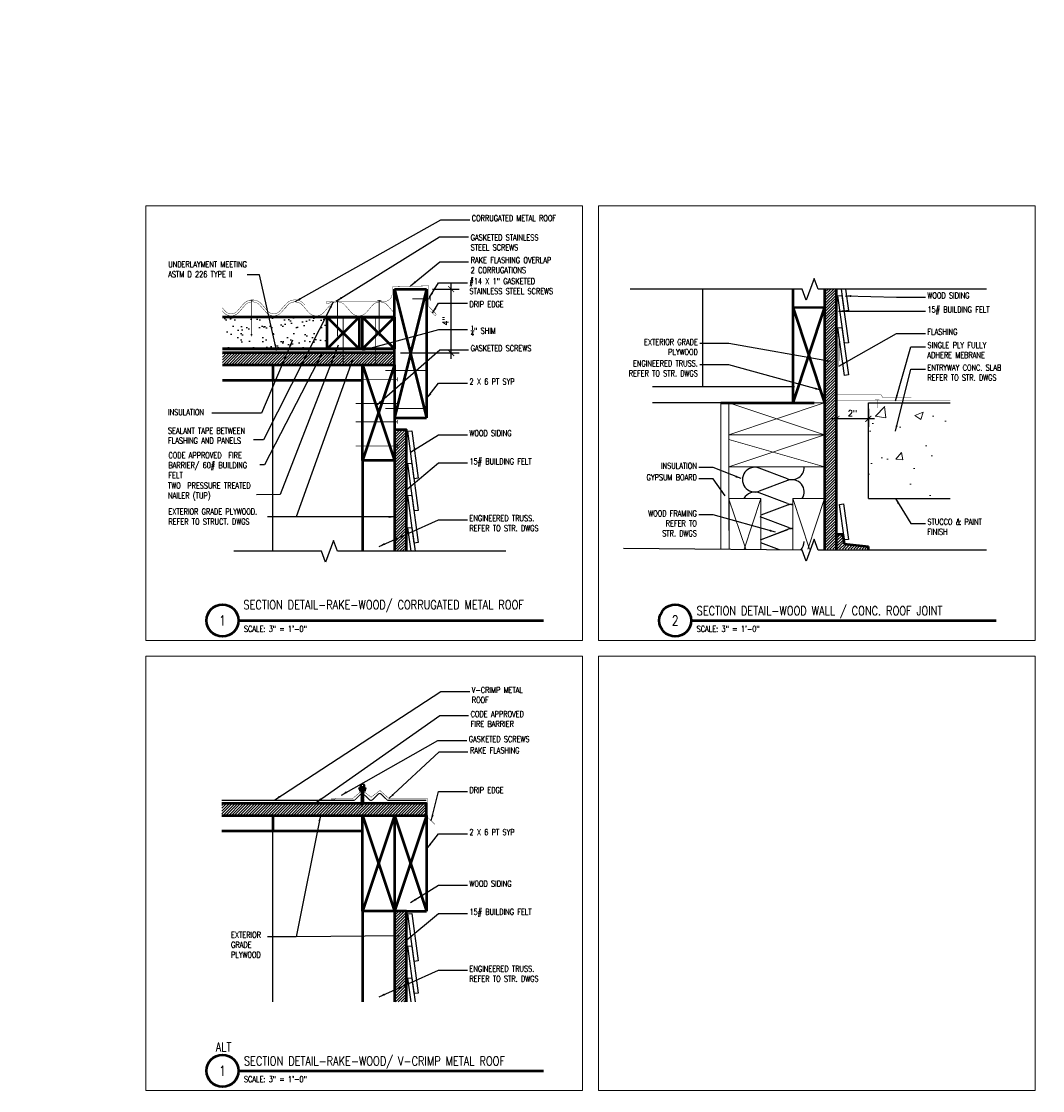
# Model space of a CAD drawing. Header units: inches. Extents: x -3803 to 30720, y -3756 to 4522.
# Tile 35 of 52: x 28689 to 28753, y 3681 to 3748. Entities that reach past the tile are written whole.
import ezdxf
from ezdxf.xclip import XClip

# ---------------------------------------------------------------- set-up
doc = ezdxf.new("R2010")
doc.units = ezdxf.units.IN
doc.header["$LTSCALE"] = 0.011
doc.header["$MEASUREMENT"] = 0
doc.header["$XCLIPFRAME"] = 0
doc.header["$PDMODE"] = 1
doc.layers.get('0').update_dxf_attribs({"linetype": 'CONTINUOUS'})
doc.layers.get('Defpoints').update_dxf_attribs({"linetype": 'CONTINUOUS'})
for name, color, linetype in [('A-elev-5', 5, 'CONTINUOUS'), ('Fasteners', 9, 'CONTINUOUS'), ('Flashing', 5, 'CONTINUOUS'), ('Hatch', 254, 'CONTINUOUS'), ('Object', 7, 'CONTINUOUS')]:
    doc.layers.add(name, color=color, linetype=linetype)
for name, color, linetype, lineweight in [('A-STAIRS', 3, 'CONTINUOUS', 0), ('A-STRC-IDEN-48', 144, 'CONTINUOUS', 50), ('DIM', 4, 'CONTINUOUS', 13), ('G-DIM', 9, 'CONTINUOUS', 18), ('G-HATCH', 8, 'CONTINUOUS', 25), ('G-NOTE', 134, 'CONTINUOUS', 18), ('G-PEN0', 174, 'CONTINUOUS', 13), ('G-PEN2', 8, 'CONTINUOUS', 25), ('G-PEN3', 2, 'CONTINUOUS', 35), ('G-PEN4', 4, 'CONTINUOUS', 50), ('Panels', 6, 'CONTINUOUS', 50)]:
    doc.layers.add(name, color=color, linetype=linetype, lineweight=lineweight)
doc.layers.add('MS_NONPLOT', color=7, linetype='CONTINUOUS', lineweight=0, plot=False)
doc.styles.add('ROM_SML_004', font='ROMANS.shx', dxfattribs={"width": 0.8, "height": 0.375})
doc.styles.add('ROMANS', font='romans.shx')
doc.styles.add('ROMANS_SML_012', font='ROMANS.shx', dxfattribs={"width": 0.8, "height": 1.125})
doc.dimstyles.new('DIM_004', dxfattribs={"dimscale": 4, "dimtxt": 0.09375, "dimasz": 0.09375, "dimexe": 0.125, "dimexo": 0.09375, "dimgap": 0.03125, "dimtad": 1, "dimdec": 4, "dimrnd": 0.0625, "dimzin": 15, "dimdsep": 46, "dimlunit": 4, "dimtxsty": 'ROMANS', "dimblk1": 'ARCHTICK', "dimblk2": 'ARCHTICK', "dimsah": 1, "dimcen": 0.0625, "dimdle": 0.09375, "dimclrd": 256, "dimclre": 256, "dimclrt": 134, "dimadec": 0, "dimazin": 0, "dimtfac": 1, "dimtdec": 4, "dimtix": 1, "dimtmove": 2, "dimatfit": 3, "dimldrblk": 'ARCHTICK', "dimfxl": 1, "dimtvp": 1.2, "dimfrac": 2, "dimtolj": 1, "dimtzin": 15, "dimarcsym": 0})
doc.dimstyles.new('DIM_004 Leader', dxfattribs={"dimscale": 4, "dimtxt": 0.09375, "dimasz": 0.09375, "dimexe": 0.125, "dimexo": 0.09375, "dimgap": 0.03125, "dimtad": 0, "dimjust": 2, "dimdec": 4, "dimrnd": 0.0625, "dimzin": 15, "dimdsep": 46, "dimlunit": 4, "dimtxsty": 'ROMANS', "dimcen": 0.0625, "dimdle": 0.09375, "dimclrd": 256, "dimclre": 256, "dimclrt": 256, "dimadec": 0, "dimazin": 0, "dimtfac": 1, "dimtdec": 4, "dimtix": 1, "dimtmove": 2, "dimatfit": 3, "dimfxl": 1, "dimtvp": 1.2, "dimfrac": 2, "dimtolj": 1, "dimtzin": 15, "dimarcsym": 0})

# ---------------------------------------------------------------- blocks, each defined once
blk = doc.blocks.new('WOOD ROOF  SECTION 1')
at = {"layer": 'A-STAIRS', "ltscale": 10, "true_color": 0xc7c8ca}
h = blk.add_hatch(dxfattribs=at)
h.set_pattern_fill('ANSI31', color=9)
h.set_pattern_definition([(45, (-29644.82093, -3784.33125), (-0.08838834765, 0.08838834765), [])])
h.paths.add_polyline_path([(-23.388, 19.717), (-23.388, 18.967), (0.004, 18.967), (0.004, 19.717)])
at = {"layer": 'Hatch', "ltscale": 10, "true_color": 0xc7c8ca}
h = blk.add_hatch(dxfattribs=at)
h.set_pattern_fill('AR-SAND', color=9, scale=0.5)
h.paths.add_polyline_path([(-23.388, 19.967), (-4.216, 19.967), (-4.216, 21.967), (-23.388, 21.967)])
at = {"ltscale": 10}
blk.add_line((0.004, 19.717), (-23.388, 19.717), dxfattribs=at)
at = {"layer": 'DIM', "ltscale": 10}
for p, q in [((-0.035, 0.003), (-6, -2)), ((-6, 0), (-0.001, -2)), ((0, -2.001), (-6, -4.001)), ((-6, -2.292), (0, -4.001))]:
    blk.add_line(p, q, dxfattribs=at)
at = {"layer": 'DIM', "ltscale": 10, "flags": 128}
for points in [[(-6, 0), (0, 0), (0, -2), (-6, -2)], [(-6, -2.001), (0, -2.001), (0, -4.001), (-6, -4.001)]]:
    blk.add_lwpolyline(points, close=True, dxfattribs=at)
at = {"layer": 'Flashing', "const_width": 0.0239}
blk.add_lwpolyline([(-23.388, 19.783), (-0.118, 19.783)], dxfattribs=at)
at = {"layer": 'G-PEN3', "const_width": 0.0239}
for points in [[(-0.026, 19.783), (-0.026, 22.844)], [(-23.388, 19.862), (-0.026, 19.862)], [(-23.388, 19.783), (-0.026, 19.783)]]:
    blk.add_lwpolyline(points, dxfattribs=at)
at = {"layer": 'G-PEN4'}
for p, q in [((0.004, 23.721), (2.004, 23.721)), ((0.004, 19.717), (0.004, 23.721)), ((2.004, 23.717), (0.004, 15.641)), ((0.004, 23.717), (2.004, 15.641)), ((2.004, 23.717), (2.004, 15.641)), ((0.004, 21.967), (-23.388, 21.967)), ((-2.216, 21.967), (-4.216, 19.967)), ((-4.216, 21.967), (-2.22, 19.967)), ((0.004, 21.967), (-1.996, 19.967)), ((-1.996, 21.967), (0, 19.967)), ((0.004, 19.967), (-23.388, 19.967)), ((-19.617, 18.004), (-19.617, 19.012)), ((-13.617, 18.004), (-13.617, 19.009)), ((-7.617, 18.004), (-7.617, 19.007)), ((0.004, 18.967), (-1.996, 12.967)), ((-1.996, 18.967), (0, 12.967)), ((-23.388, 18.004), (-1.987, 18.004)), ((-23.388, 18.004), (-1.987, 18.004)), ((0.004, 15.641), (2.004, 15.641)), ((-1.996, 12.967), (-1.996, 0.004)), ((0.004, 6.004), (-1.996, 0.004)), ((-1.996, 6.004), (0, 0.004)), ((-1.987, 5.979), (0.004, 6.004))]:
    blk.add_line(p, q, dxfattribs=at)
at = {"layer": 'G-PEN4', "const_width": 0.0239}
for points in [[(-3.895, 22.942), (-4.142, 22.814), (-4.203, 22.814, -1.000315), (-4.203, 22.942), (-0.643, 22.942, 0.414214), (-0.143, 23.442), (-0.143, 23.862)], [(-0.143, 23.862), (2.151, 23.928), (2.151, 22.625), (2.593, 22.183, -1), (2.504, 22.094), (2.255, 22.343)]]:
    blk.add_lwpolyline(points, format="xyb", dxfattribs=at)
at = {"layer": 'G-PEN4'}
for points in [[(-4.216, 21.967), (-2.216, 21.967), (-2.216, 19.967), (-4.216, 19.967)], [(-1.996, 21.967), (0.004, 21.967), (0.004, 19.967), (-1.996, 19.967)], [(-1.996, 18.967), (0.004, 18.967), (0.004, 12.967), (-1.996, 12.967)]]:
    blk.add_lwpolyline(points, close=True, dxfattribs=at)
blk.add_lwpolyline([(-23.388, 18.967), (0.004, 18.967), (0.004, 19.717), (-23.388, 19.717)], dxfattribs=at)
at = {"layer": 'Panels', "const_width": 0.024}
for points in [[(-23.388, 22.068, 0.138169), (-23.104, 22.253), (-22.711, 22.702, -0.453263), (-21.771, 22.702), (-21.721, 22.645)], [(-22.422, 22.888, -0.294578), (-21.771, 22.702), (-21.377, 22.253, 0.453263), (-20.437, 22.253), (-20.044, 22.702, -0.453263), (-19.104, 22.702), (-18.71, 22.253, 0.453263), (-17.77, 22.253), (-17.377, 22.702, -0.453263), (-16.437, 22.702), (-16.043, 22.253, 0.453263), (-15.103, 22.253), (-14.71, 22.702, -0.453263), (-13.77, 22.702), (-13.72, 22.645)], [(-15.158, 22.384), (-14.804, 22.788, -0.453263), (-13.676, 22.788), (-13.282, 22.339, 0.453263), (-12.53, 22.339), (-12.137, 22.788, -0.453263), (-11.009, 22.788), (-10.615, 22.339, 0.453263), (-9.863, 22.339), (-9.47, 22.788, -0.453263), (-8.342, 22.788), (-7.948, 22.339, 0.453263), (-7.196, 22.339), (-6.803, 22.788, -0.453263), (-5.675, 22.788), (-5.625, 22.73)], [(-15.064, 22.302), (-14.71, 22.705, -0.453263), (-13.77, 22.705), (-13.377, 22.256, 0.453263), (-12.436, 22.256), (-12.043, 22.705, -0.453263), (-11.103, 22.705), (-10.71, 22.256, 0.453263), (-9.769, 22.256), (-9.376, 22.705, -0.453263), (-8.436, 22.705), (-8.043, 22.256, 0.453263), (-7.102, 22.256), (-6.709, 22.705, -0.453263), (-5.769, 22.705), (-5.719, 22.648)], [(0.004, 22.209, -0.026153), (-0.042, 22.256), (-0.435, 22.705, 0.453263), (-1.375, 22.705), (-1.768, 22.256, -0.453263), (-2.709, 22.256), (-3.102, 22.705, 0.453263), (-4.042, 22.705), (-4.435, 22.256, -0.453263), (-5.376, 22.256), (-5.769, 22.705, 0.570186), (-6.826, 22.507)]]:
    blk.add_lwpolyline(points, format="xyb", dxfattribs=at)
blk = doc.blocks.new('scheme 04')
at = {"layer": 'A-STAIRS', "ltscale": 10, "true_color": 0xc7c8ca}
h = blk.add_hatch(dxfattribs=at)
h.set_pattern_fill('ANSI31', color=9)
h.set_pattern_definition([(45, (-30029.30113, -3747.33252), (-0.08838834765, 0.08838834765), [])])
h.paths.add_polyline_path([(-384.478, 24), (-383.732, 24), (-383.733, 50.89), (-384.476, 50.89)])
h = blk.add_hatch(dxfattribs=at)
h.set_pattern_fill('ANSI31', color=9)
h.set_pattern_definition([(45, (-32263.55344, -3730.58529), (-0.08838834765, 0.08838834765), [])])
h.paths.add_polyline_path([(-383.272, 27.151), (-383.341, 27.75), (-383.732, 27.75), (-383.732, 25.75), (-381.732, 25.75), (-381.732, 26.991)])
at = {"layer": 'G-PEN0'}
h = blk.add_hatch(dxfattribs=at)
h.set_pattern_fill('AR-CONC', color=256, scale=0.75, style=0)
h.set_pattern_definition([(50, (-30029.301, -3748.3325), (5.3794514, -0.470641), [0.5625, -6.1875]), (355, (-30029.301, -3748.3325), (-1.040635, 5.641441), [0.45, -4.95]), (100.451444, (-30028.853, -3748.3717), (4.33881635, 5.1707999), [0.4780514, -5.2585658]), (46.1842, (-30029.301, -3746.8325), (8.00431, -1.2413946), [0.84375, -9.28125]), (96.635635, (-30028.634, -3746.936), (7.0099646, 7.3058895), [0.7170776, -7.8878532]), (351.184164, (-30029.301, -3746.8325), (7.0099646, 7.3058895), [0.675, -7.425]), (21, (-30028.551, -3747.2075), (4.4768029, -3.0196417), [0.5625, -6.1875]), (326, (-30028.551, -3747.2075), (1.824865, 5.4386253), [0.45, -4.95]), (71.451445, (-30028.178, -3747.459), (6.3016678, 2.41898365), [0.4780514, -5.2585658]), (37.5, (-30029.3011, -3748.3325), (0.09119891, 2.4967039), [0, -4.89, 0, -5.025, 0, -4.96875]), (7.5, (-30029.3011, -3748.3325), (1.97302153, 2.95808784), [0, -2.865, 0, -4.7775, 0, -1.89375]), (327.5, (-30030.9736, -3748.3325), (4.00366827, -0.16916154), [0, -1.875, 0, -5.85, 0, -7.7625]), (317.5, (-30031.7236, -3748.3325), (4.37389627, 0.75078737), [0, -2.4375, 0, -3.885, 0, -5.5125])])
h.paths.add_polyline_path([(-381.732, 36.003), (-381.732, 30.003), (-364.432, 30.003), (-364.432, 36.003)])
at = {"layer": 'A-elev-5', "ltscale": 10}
for p, q in [((-381.732, 36.003), (-364.431, 36.003)), ((-381.732, 30.003), (-364.433, 30.003))]:
    blk.add_line(p, q, dxfattribs=at)
at = {"layer": 'A-elev-5', "ltscale": 10, "flags": 128}
blk.add_lwpolyline([(-381.732, 30.003), (-381.732, 36.003)], dxfattribs=at)
at = {"layer": 'DIM', "ltscale": 10}
for p, q in [((-390.98, 36.003), (-390.98, 24.001)), ((-390.48, 31.998), (-390.48, 28.001)), ((-390.476, 29.967), (-388.473, 24.002)), ((-390.473, 24.002), (-388.473, 30.001)), ((-384.478, 30), (-386.478, 24)), ((-384.478, 24), (-386.478, 30))]:
    blk.add_line(p, q, dxfattribs=at)
at = {"layer": 'DIM', "ltscale": 10, "flags": 128}
for points in [[(-390.473, 24.002), (-390.473, 30.002), (-388.473, 30.002), (-388.473, 24.002)], [(-384.478, 30), (-384.478, 24), (-386.478, 24), (-386.478, 30)]]:
    blk.add_lwpolyline(points, close=True, dxfattribs=at)
at = {"layer": 'Flashing', "const_width": 0.0239}
for points in [[(-383.698, 50.89), (-383.698, 40.227), (-383.575, 40.088), (-383.576, 38.314)], [(-383.704, 36.503), (-383.704, 36.503), (-383.704, 39.844)], [(-383.704, 36.503), (-380.928, 36.503), (-380.823, 36.326), (-379.035, 36.326)], [(-383.671, 36.123), (-364.396, 36.123)], [(-381.309, 36.196), (-381.046, 36.196)], [(-381.178, 36.21), (-381.178, 35.681)], [(-383.684, 31.003), (-383.684, 28.067)]]:
    blk.add_lwpolyline(points, dxfattribs=at)
at = {"layer": 'G-PEN2'}
for p, q in [((-392.119, 54.003), (-392.131, 37.007)), ((-386.369, 37.009), (-407.868, 37.003)), ((-389.84, 36.003), (-407.868, 36.003))]:
    blk.add_line(p, q, dxfattribs=at)
for points in [[(-383.391, 50.819), (-382.987, 47.854), (-383.234, 47.82), (-383.64, 50.801)], [(-383.391, 48.8), (-382.987, 45.836), (-383.234, 45.802), (-383.64, 48.782)], [(-383.391, 46.782), (-382.987, 43.817), (-383.234, 43.784), (-383.64, 46.764)], [(-383.391, 44.764), (-382.987, 41.799), (-383.234, 41.765), (-383.64, 44.746)], [(-383.391, 42.746), (-382.987, 39.781), (-383.234, 39.747), (-383.64, 42.727)], [(-383.391, 40.727), (-382.987, 37.762), (-383.234, 37.729), (-383.64, 40.709)], [(-383.291, 29.662), (-382.988, 27.438), (-383.236, 27.405), (-383.539, 29.628)]]:
    blk.add_lwpolyline(points, close=True, dxfattribs=at)
at = {"layer": 'G-PEN4'}
blk.add_line((-390.98, 35.997), (-385.14, 35.997), dxfattribs=at)
at = {"layer": 'G-PEN4', "ltscale": 10}
for p, q in [((-383.341, 27.75), (-383.732, 27.75)), ((-383.341, 27.75), (-383.259, 27.155)), ((-383.259, 27.152), (-381.732, 26.991))]:
    blk.add_line(p, q, dxfattribs=at)
at = {"layer": 'G-PEN4'}
blk.add_lwpolyline([(-383.732, 24), (-383.733, 50.89), (-384.476, 50.89), (-384.478, 24)], dxfattribs=at)
at = {"layer": 'G-PEN4', "ltscale": 10, "flags": 128}
blk.add_lwpolyline([(-381.732, 25.75), (-381.732, 26.991)], dxfattribs=at)
blk.add_blockref('WOOD ROOF  SECTION 1', (-384.48, 35.999))
blk = doc.blocks.new('Q')
at = {"layer": 'A-STAIRS', "ltscale": 10, "true_color": 0xc7c8ca}
h = blk.add_hatch(dxfattribs=at)
h.set_pattern_fill('ANSI31', color=9)
h.set_pattern_definition([(45, (-29646.82501, -3799.22267), (-0.08838834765, 0.08838834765), [])])
h.paths.add_polyline_path([(-12.84, 4.825), (-12.84, 4.075), (0, 4.075), (0, 4.825)])
h = blk.add_hatch(dxfattribs=at)
h.set_pattern_fill('ANSI31', color=9)
h.set_pattern_definition([(45, (-29646.82501, -3798.22267), (-0.08838834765, 0.08838834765), [])])
h.paths.add_polyline_path([(-2.001, -7.623), (-1.257, -7.623), (-1.257, -1.925), (-2.004, -1.925)])
at = {"layer": 'Hatch'}
h = blk.add_hatch(dxfattribs=at)
h.set_pattern_fill('ANSI37', color=256, scale=0.5, style=0)
h.set_pattern_definition([(45, (-33035.25116, -3521.5592), (-0.04419417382, 0.04419417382), []), (135, (-33035.25116, -3521.5592), (-0.04419417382, -0.04419417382), [])])
h.paths.add_polyline_path([(-4.205, 5.618), (-3.83, 5.618), (-3.83, 5.712), (-4.205, 5.712)])
at = {"layer": 'Fasteners', "linetype": 'Continuous', "ltscale": 2, "flags": 128}
for points in [[(-4.128, 5.822), (-4.249, 5.787)], [(-4.249, 5.787), (-4.244, 5.762)], [(-4.244, 5.762), (-4.123, 5.797)], [(-4.233, 5.765), (-4.229, 5.712)], [(-4.229, 5.712), (-4.087, 5.753)], [(-3.806, 5.712), (-4.229, 5.712)], [(-3.862, 5.859), (-4.172, 5.859)], [(-3.862, 5.829), (-4.172, 5.829)], [(-4.158, 5.993), (-4.158, 5.859)], [(-3.908, 5.822), (-4.128, 5.822)], [(-4.128, 5.822), (-4.123, 5.797)], [(-3.912, 5.797), (-4.123, 5.797)], [(-3.912, 6.014), (-4.122, 6.014)], [(-3.972, 5.712), (-4.106, 5.666)], [(-4.106, 5.666), (-4.082, 5.68)], [(-3.928, 5.666), (-4.106, 5.604)], [(-4.106, 5.666), (-4.082, 5.652)], [(-4.106, 5.604), (-4.082, 5.617)], [(-3.928, 5.604), (-4.106, 5.541)], [(-4.106, 5.604), (-4.082, 5.59)], [(-4.106, 5.541), (-4.082, 5.555)], [(-3.928, 5.541), (-4.106, 5.479)], [(-4.106, 5.541), (-4.082, 5.527)], [(-4.106, 5.479), (-4.082, 5.492)], [(-3.928, 5.479), (-4.106, 5.416)], [(-4.106, 5.479), (-4.082, 5.465)], [(-4.106, 5.416), (-4.082, 5.43)], [(-3.928, 5.416), (-4.106, 5.354)], [(-4.106, 5.416), (-4.082, 5.402)], [(-4.106, 5.354), (-4.082, 5.367)], [(-4.09, 5.797), (-4.087, 5.753)], [(-4.087, 5.993), (-4.087, 5.859)], [(-3.948, 5.753), (-4.087, 5.753)], [(-4.082, 5.652), (-3.958, 5.712)], [(-4.082, 5.712), (-4.082, 5.68)], [(-3.989, 5.712), (-4.082, 5.68)], [(-3.952, 5.68), (-4.082, 5.617)], [(-4.082, 5.59), (-3.952, 5.652)], [(-4.082, 5.652), (-4.082, 5.617)], [(-3.952, 5.617), (-4.082, 5.555)], [(-4.082, 5.527), (-3.952, 5.59)], [(-4.082, 5.59), (-4.082, 5.555)], [(-3.952, 5.555), (-4.082, 5.492)], [(-4.082, 5.465), (-3.952, 5.527)], [(-4.082, 5.527), (-4.082, 5.492)], [(-3.952, 5.492), (-4.082, 5.43)], [(-4.082, 5.402), (-3.952, 5.465)], [(-4.082, 5.465), (-4.082, 5.43)], [(-3.952, 5.43), (-4.082, 5.367)], [(-4.082, 5.34), (-3.952, 5.402)], [(-4.082, 5.402), (-4.082, 5.367)], [(-3.952, 5.367), (-4.082, 5.305)], [(-3.952, 5.367), (-4.082, 5.305)], [(-3.952, 5.712), (-3.952, 5.68)], [(-3.928, 5.666), (-3.952, 5.68)], [(-3.928, 5.666), (-3.952, 5.652)], [(-3.952, 5.652), (-3.952, 5.617)], [(-3.928, 5.604), (-3.952, 5.617)], [(-3.928, 5.604), (-3.952, 5.59)], [(-3.952, 5.59), (-3.952, 5.555)], [(-3.928, 5.541), (-3.952, 5.555)], [(-3.928, 5.541), (-3.952, 5.527)], [(-3.952, 5.527), (-3.952, 5.492)], [(-3.928, 5.479), (-3.952, 5.492)], [(-3.928, 5.479), (-3.952, 5.465)], [(-3.952, 5.465), (-3.952, 5.43)], [(-3.928, 5.416), (-3.952, 5.43)], [(-3.928, 5.416), (-3.952, 5.402)], [(-3.952, 5.402), (-3.952, 5.367)], [(-3.928, 5.354), (-3.952, 5.367)], [(-3.945, 5.797), (-3.948, 5.753)], [(-3.806, 5.712), (-3.948, 5.753)], [(-3.947, 5.993), (-3.947, 5.859)], [(-3.908, 5.822), (-3.912, 5.797)], [(-3.791, 5.762), (-3.912, 5.797)], [(-3.787, 5.787), (-3.908, 5.822)], [(-3.876, 5.993), (-3.876, 5.859)], [(-3.803, 5.765), (-3.806, 5.712)], [(-3.787, 5.787), (-3.791, 5.762)], [(-3.928, 5.354), (-4.106, 5.291)], [(-4.106, 5.354), (-4.082, 5.34)], [(-3.928, 5.354), (-4.106, 5.291)], [(-4.106, 5.291), (-4.082, 5.305)], [(-4.106, 5.291), (-4.082, 5.305)], [(-3.928, 5.291), (-4.106, 5.229)], [(-4.106, 5.291), (-4.082, 5.277)], [(-4.106, 5.229), (-4.082, 5.242)], [(-4.106, 5.229), (-4.082, 5.215)], [(-3.928, 5.229), (-4.106, 5.166)], [(-4.106, 5.166), (-4.082, 5.18)], [(-3.928, 5.166), (-4.106, 5.104)], [(-4.106, 5.166), (-4.082, 5.152)], [(-4.106, 5.104), (-4.082, 5.117)], [(-4.106, 5.104), (-4.082, 5.09)], [(-3.928, 5.104), (-4.106, 5.041)], [(-4.106, 5.041), (-4.082, 5.055)], [(-3.928, 5.041), (-4.106, 4.979)], [(-3.928, 5.041), (-4.106, 4.979)], [(-4.106, 5.041), (-4.082, 5.027)], [(-4.106, 4.979), (-4.082, 4.992)], [(-4.106, 4.979), (-4.082, 4.992)], [(-3.928, 4.979), (-4.106, 4.916)], [(-4.106, 4.979), (-4.082, 4.965)], [(-4.106, 4.979), (-4.082, 4.965)], [(-4.106, 4.916), (-4.082, 4.93)], [(-4.106, 4.916), (-4.082, 4.902)], [(-3.928, 4.916), (-4.096, 4.859)], [(-4.096, 4.859), (-4.078, 4.869)], [(-4.096, 4.859), (-4.072, 4.845)], [(-4.082, 5.277), (-3.952, 5.34)], [(-4.082, 5.34), (-4.082, 5.305)], [(-4.082, 5.277), (-3.952, 5.34)], [(-4.082, 5.34), (-4.082, 5.305)], [(-3.952, 5.305), (-4.082, 5.242)], [(-3.952, 5.305), (-4.082, 5.242)], [(-4.082, 5.277), (-4.082, 5.242)], [(-4.082, 5.215), (-3.952, 5.277)], [(-3.952, 5.242), (-4.082, 5.18)], [(-4.082, 5.152), (-3.952, 5.215)], [(-4.082, 5.215), (-4.082, 5.18)], [(-3.952, 5.18), (-4.082, 5.117)], [(-4.082, 5.09), (-3.952, 5.152)], [(-4.082, 5.152), (-4.082, 5.117)], [(-3.952, 5.117), (-4.082, 5.055)], [(-4.082, 5.027), (-3.952, 5.09)], [(-4.082, 5.09), (-4.082, 5.055)], [(-3.952, 5.055), (-4.082, 4.992)], [(-3.952, 5.055), (-4.082, 4.992)], [(-4.082, 4.965), (-3.952, 5.027)], [(-4.082, 5.027), (-4.082, 4.992)], [(-4.082, 4.965), (-3.952, 5.027)], [(-3.952, 4.992), (-4.082, 4.93)], [(-4.082, 4.965), (-4.082, 4.93)], [(-4.082, 4.902), (-3.952, 4.965)], [(-4.082, 4.902), (-4.082, 4.884)], [(-4.078, 4.869), (-4.082, 4.884)], [(-3.952, 4.93), (-4.078, 4.869)], [(-4.072, 4.845), (-3.952, 4.902)], [(-4.048, 4.759), (-4.072, 4.845)], [(-3.956, 4.782), (-4.064, 4.75)], [(-4.064, 4.75), (-4.048, 4.759)], [(-4.064, 4.75), (-4.043, 4.738)], [(-3.976, 4.793), (-4.048, 4.759)], [(-3.957, 4.865), (-4.044, 4.813)], [(-3.934, 4.852), (-4.044, 4.813)], [(-4.044, 4.813), (-3.965, 4.833)], [(-4.043, 4.738), (-3.983, 4.766)], [(-4.017, 4.641), (-4.043, 4.738)], [(-3.995, 4.722), (-4.029, 4.695)], [(-3.98, 4.713), (-4.029, 4.695)], [(-4.029, 4.695), (-4.001, 4.701)], [(-4.017, 4.641), (-4.001, 4.701)], [(-3.98, 4.713), (-4.001, 4.701)], [(-3.995, 4.722), (-3.983, 4.766)], [(-3.98, 4.713), (-3.995, 4.722)], [(-3.956, 4.782), (-3.983, 4.766)], [(-3.976, 4.793), (-3.965, 4.833)], [(-3.956, 4.782), (-3.976, 4.793)], [(-3.934, 4.852), (-3.965, 4.833)], [(-3.957, 4.865), (-3.952, 4.884)], [(-3.934, 4.852), (-3.957, 4.865)], [(-3.928, 5.354), (-3.952, 5.34)], [(-3.928, 5.354), (-3.952, 5.34)], [(-3.952, 5.34), (-3.952, 5.305)], [(-3.952, 5.34), (-3.952, 5.305)], [(-3.928, 5.291), (-3.952, 5.305)], [(-3.928, 5.291), (-3.952, 5.305)], [(-3.928, 5.291), (-3.952, 5.277)], [(-3.952, 5.277), (-3.952, 5.242)], [(-3.928, 5.229), (-3.952, 5.242)], [(-3.928, 5.229), (-3.952, 5.215)], [(-3.952, 5.215), (-3.952, 5.18)], [(-3.928, 5.166), (-3.952, 5.18)], [(-3.928, 5.166), (-3.952, 5.152)], [(-3.928, 5.104), (-3.952, 5.117)], [(-3.928, 5.104), (-3.952, 5.09)], [(-3.952, 5.09), (-3.952, 5.055)], [(-3.928, 5.041), (-3.952, 5.055)], [(-3.928, 5.041), (-3.952, 5.055)], [(-3.928, 5.041), (-3.952, 5.027)], [(-3.928, 5.041), (-3.952, 5.027)], [(-3.952, 5.027), (-3.952, 4.992)], [(-3.928, 4.979), (-3.952, 4.992)], [(-3.928, 4.979), (-3.952, 4.965)], [(-3.952, 4.965), (-3.952, 4.93)], [(-3.928, 4.916), (-3.952, 4.93)], [(-3.928, 4.916), (-3.952, 4.902)], [(-3.952, 4.902), (-3.952, 4.884)]]:
    blk.add_lwpolyline(points, dxfattribs=at)
at = {"layer": 'Fasteners', "linetype": 'Continuous', "ltscale": 0.125, "flags": 128}
for points in [[(-4.248, 5.783), (-4.247, 5.782)], [(-3.911, 5.801), (-3.906, 5.796)], [(-3.906, 5.796), (-3.906, 5.795)], [(-3.793, 5.789), (-3.79, 5.785)], [(-3.79, 5.785), (-3.787, 5.783)]]:
    blk.add_lwpolyline(points, dxfattribs=at)
at = {"layer": 'Fasteners', "linetype": 'Continuous', "ltscale": 2}
for points in [[(-4.172, 5.859, 1), (-4.172, 5.829)], [(-4.087, 5.993, 0.594474), (-4.158, 5.993)], [(-3.947, 5.993, 0.297237), (-4.087, 5.993)], [(-3.876, 5.993, 0.594474), (-3.947, 5.993)], [(-3.862, 5.829, 1), (-3.862, 5.859)]]:
    blk.add_lwpolyline(points, format="xyb", dxfattribs=at)
at = {"layer": 'Flashing', "const_width": 0.0239}
for points in [[(-12.84, 4.891), (-2.122, 4.891)], [(-1.221, -1.925), (-1.222, -7.623)]]:
    blk.add_lwpolyline(points, dxfattribs=at)
at = {"layer": 'G-PEN2'}
blk.add_line((-9.643, 3.113), (-9.651, -7.623), dxfattribs=at)
for points in [[(-0.915, -2.09), (-0.511, -5.054), (-0.758, -5.088), (-1.164, -2.108)], [(-0.915, -4.108), (-0.511, -7.073), (-0.758, -7.106), (-1.164, -4.126)]]:
    blk.add_lwpolyline(points, close=True, dxfattribs=at)
blk.add_lwpolyline([(-0.963, -7.623), (-1.164, -6.145), (-0.915, -6.126), (-0.711, -7.623)], dxfattribs=at)
at = {"layer": 'G-PEN3', "const_width": 0.0239}
blk.add_lwpolyline([(-12.84, 4.891), (-2.03, 4.891)], dxfattribs=at)
at = {"layer": 'G-PEN4'}
for p, q in [((-9.621, 3.113), (-9.621, 4.115)), ((-2, 4.075), (-4, -1.925)), ((-4, 4.075), (-2.004, -1.925)), ((0, 4.075), (-2, -1.925)), ((-2, 4.075), (0, -1.925)), ((0, 4.075), (0, -1.925)), ((-12.84, 3.113), (-3.992, 3.113)), ((-12.84, 3.113), (-3.992, 3.113)), ((-4, -1.925), (-4, -7.623)), ((-1.257, -1.925), (0, -1.925))]:
    blk.add_line(p, q, dxfattribs=at)
at = {"layer": 'G-PEN4', "const_width": 0.0239}
for points in [[(-4.622, 5.135), (-4.023, 5.646), (-3.467, 5.213), (-2.917, 5.64), (-2.35, 5.135)], [(0.076, 5.135), (-2.35, 5.135)], [(0.076, 5.135), (0.076, 3.955), (0.527, 3.519)]]:
    blk.add_lwpolyline(points, dxfattribs=at)
at = {"layer": 'G-PEN4'}
for points in [[(-12.84, 4.075), (0, 4.075), (0, 4.825), (-12.84, 4.825)], [(-1.256, -7.623), (-1.257, -1.925), (-2, -1.925), (-2.001, -7.623)]]:
    blk.add_lwpolyline(points, dxfattribs=at)
at = {"layer": 'G-PEN4', "const_width": 0.0239}
blk.add_lwpolyline([(-4.622, 5.135), (-5.905, 5.135, 1.10947), (-5.905, 5.064), (-5.797, 5.065), (-5.678, 5.135)], format="xyb", dxfattribs=at)
at = {"layer": 'G-PEN4'}
blk.add_lwpolyline([(-4, 4.075), (-2, 4.075), (-2, -1.925), (-4, -1.925)], close=True, dxfattribs=at)
at = {"layer": 'Hatch'}
blk.add_lwpolyline([(-3.83, 5.712), (-4.205, 5.712), (-4.205, 5.618), (-3.83, 5.618)], close=True, dxfattribs=at)
at = {"layer": 'Panels', "const_width": 0.0703}
blk.add_lwpolyline([(-12.84, 5.016), (-4.57, 5.016, 0.198912), (-4.473, 5.057), (-4.126, 5.404, -0.414214), (-3.932, 5.404), (-3.576, 5.057, 0.414214), (-3.382, 5.057), (-3.027, 5.404, -0.414214), (-2.833, 5.404), (-2.477, 5.056, 0.195886), (-2.381, 5.016), (0, 5.016)], format="xyb", dxfattribs=at)
blk = doc.blocks.new('_ArchTick')
at = {"color": 0, "linetype": 'ByBlock', "const_width": 0.15}
blk.add_lwpolyline([(-0.5, -0.5), (0.5, 0.5)], dxfattribs=at)
blk = doc.blocks.new('*D264')
at = {"layer": 'Defpoints', "color": 0, "ltscale": 10, "transparency": 16777216}
for p in [(17.606, -5.227), (19.158, -5.227), (15.606, -9.231)]:
    blk.add_point(p, dxfattribs=at)
at = {"layer": 'G-DIM', "lineweight": -2, "ltscale": 10, "transparency": 16777216}
for p, q in [((17.981, -5.227), (19.658, -5.227)), ((19.158, -9.606), (19.158, -4.852)), ((15.981, -9.231), (19.658, -9.231))]:
    blk.add_line(p, q, dxfattribs=at)
at = {"layer": 'G-DIM', "lineweight": -2, "ltscale": 10, "transparency": 16777216, "xscale": 0.375, "yscale": 0.375, "zscale": 0.375}
for p, rotation in [((19.158, -5.227), 90), ((19.158, -9.231), 270)]:
    blk.add_blockref('_ArchTick', p, dxfattribs=dict(at, rotation=rotation))
at = {"layer": 'G-DIM', "color": 134, "ltscale": 10, "transparency": 16777216, "insert": (18.81, -7.229), "char_height": 0.375, "attachment_point": 5, "rotation": 90, "style": 'ROMANS'}
blk.add_mtext('\\A1;4"', dxfattribs=at)
blk = doc.blocks.new('*D135')
at = {"lineweight": -2, "ltscale": 10, "transparency": 16777216}
for p, q in [((28740.131, 3723.354), (28740.131, 3722.227)), ((28742.131, 3723.354), (28742.131, 3722.227)), ((28742.506, 3722.727), (28739.756, 3722.727))]:
    blk.add_line(p, q, dxfattribs=at)
at = {"layer": 'Defpoints', "color": 0, "ltscale": 10, "transparency": 16777216}
for p in [(28740.131, 3723.729), (28742.131, 3723.729), (28740.131, 3722.727)]:
    blk.add_point(p, dxfattribs=at)
at = {"lineweight": -2, "ltscale": 10, "transparency": 16777216, "xscale": 0.375, "yscale": 0.375, "zscale": 0.375, "rotation": 180}
blk.add_blockref('_ArchTick', (28740.131, 3722.727), dxfattribs=at)
at = {"lineweight": -2, "ltscale": 10, "transparency": 16777216, "xscale": 0.375, "yscale": 0.375, "zscale": 0.375}
blk.add_blockref('_ArchTick', (28742.131, 3722.727), dxfattribs=at)
at = {"color": 134, "ltscale": 10, "transparency": 16777216, "insert": (28741.131, 3723.076), "char_height": 0.375, "attachment_point": 5, "style": 'ROMANS'}
blk.add_mtext('\\A1;2"', dxfattribs=at)
blk = doc.blocks.new('A1')
at = {"layer": 'G-PEN3', "ltscale": 10, "const_width": 0.05}
for points in [[(6.50167, -5.93145), (6.75167, -5.93145)], [(6.62667, -5.93145), (6.62667, -8.18909)], [(11.90492, -5.93145), (12.15492, -5.93145)], [(12.02992, -5.93145), (12.02992, -8.18909)], [(14.52065, -5.93145), (14.77065, -5.93145)], [(14.64565, -5.93145), (14.64565, -8.18909)], [(17.84832, -5.8353), (16.71949, -5.8353)], [(17.84832, -5.7103), (17.84832, -5.9603)], [(12.26393, -6.91418), (12.51393, -6.91418)], [(12.38893, -6.91418), (12.38893, -9.90221)], [(14.29285, -6.91418), (14.54285, -6.91418)], [(14.41785, -6.91418), (14.41785, -9.90221)], [(17.67991, -10.33436), (15.03448, -10.33436)], [(17.67991, -10.20936), (17.67991, -10.45936)], [(15.78518, -10.88551), (13.16837, -10.88551)], [(15.78518, -10.76051), (15.78518, -11.01051)], [(15.78518, -12.40802), (13.16837, -12.40802)], [(17.67991, -12.7191), (15.03448, -12.7191)], [(15.78518, -12.28302), (15.78518, -12.53302)], [(17.67991, -12.5941), (17.67991, -12.8441)], [(15.78518, -13.67902), (15.78518, -13.42902)], [(15.78518, -13.55402), (13.16837, -13.55402)], [(15.78518, -15.07654), (13.16837, -15.07654)], [(15.78518, -15.20154), (15.78518, -14.95154)]]:
    blk.add_lwpolyline(points, dxfattribs=at)
at = {"layer": 'Object', "linetype": 'Continuous'}
blk.add_lwpolyline([(22.59169, -21.67937), (12.02626, -21.67937), (11.77626, -20.9925), (11.27626, -22.36624), (11.02626, -21.67937), (5.52026, -21.67937)], dxfattribs=at)
ref = blk.add_blockref('scheme 04', (400.08211, -64.94645))
XClip(ref).set_block_clipping_path([(-395.2683086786, 43.2670807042), (-376.6159380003, 63.4495837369)])
at = {"layer": 'G-NOTE', "char_height": 0.375, "attachment_point": 1, "style": 'ROM_SML_004'}
for s, width, insert in [('CORRUGATED METAL ROOF ', 6.9967426, (20.45493, -0.58652)), ('GASKETED STAINLESS STEEL SCREWS', 5.8915306, (20.38224, -1.80108)), ('RAKE FLASHING OVERLAP \\P2 CORRUGATIONS', 5.8915306, (20.38618, -3.22183)), ('UNDERLAYMENT MEETING ASTM D 226 TYPE II', 5.8915306, (1.40955, -3.48518)), ('#14 X 1" GASKETED STAINLESS STEEL SCREWS', 5.8915306, (20.30958, -4.54175)), ('DRIP EDGE', 5.8915306, (20.30958, -5.98639)), ('\\A1;{\\H0.7x;\\S1/4;}" SHIM', 5.8915306, (20.39368, -7.5229)), ('GASKETED SCREWS', 5.8915306, (20.38224, -8.75167)), ('2 X 6 PT SYP', 5.8915306, (20.30958, -10.84542)), ('INSULATION', 5.8915306, (1.39916, -12.76674)), ('SEALANT TAPE BETWEEN\\PFLASHING AND PANELS', 5.8915306, (1.39916, -13.92265)), ('WOOD SIDING', 5.8915306, (20.30958, -14.07811)), ('CODE APPROVED  FIRE BARRIER/ 60# BUILDING FELT', 5.8915306, (1.42293, -15.46658)), ('15# BUILDING FELT', 5.8915306, (20.30958, -15.8469)), ('TWO  PRESSURE TREATED NAILER (TUP)', 5.8915306, (1.39916, -17.36654)), ('EXTERIOR GRADE PLYWOOD.\\PREFER TO STRUCT. DWGS', 8.3574009, (1.42477, -18.99978)), ('ENGINEERED TRUSS.\\PREFER TO STR. DWGS', 5.8915306, (20.30958, -19.41584))]:
    blk.add_mtext_dynamic_manual_height_columns(s, width=width, gutter_width=1.875, heights=[0], dxfattribs=dict(at, insert=insert))
at = {"layer": 'G-DIM', "ltscale": 10}
dim = blk.add_linear_dim(base=(19.15803, -5.22722), p1=(15.60598, -9.23108), p2=(17.60599, -5.22722), angle=90, dimstyle='DIM_004', dxfattribs=at)
dim.commit()
dim.dimension.update_dxf_attribs({"geometry": '*D264', "text_midpoint": (18.80981, -7.22915)})
at = {"layer": 'G-NOTE'}
for points in [[(9.38332, -6.00921), (18.51908, -0.87042), (20.32197, -0.87042)], [(11.97161, -5.96554), (18.43518, -1.9476), (20.23808, -1.9476)], [(16.61811, -5.01952), (18.45032, -3.50573), (20.25322, -3.50573)], [(8.20239, -9.06496), (7.14144, -4.32627), (6.3689, -4.32627)], [(17.78759, -5.77234), (18.37372, -4.82565), (20.17662, -4.82565)], [(11.76183, -6.05066), (7.38667, -14.68482), (6.75253, -14.68106)], [(17.98176, -6.72903), (18.37372, -6.11215), (20.17662, -6.11215)], [(13.62527, -9.06775), (18.38516, -7.75561), (20.18806, -7.75561)], [(9.21501, -8.42964), (7.25689, -13.01979), (4.15382, -13.01979)], [(12.06457, -8.74054), (8.43119, -18.1133), (6.95886, -18.13534)], [(11.11036, -9.163), (7.45103, -16.25742), (7.16517, -16.25742)], [(14.44758, -12.53994), (18.44639, -9.03556), (20.24928, -9.03556)], [(12.97524, -9.6729), (9.44189, -19.5235), (7.639, -19.5235)], [(17.63875, -12.076), (18.37372, -11.12931), (20.17662, -11.12931)], [(16.61913, -15.44766), (18.37372, -14.362), (20.17662, -14.362)], [(16.37988, -17.79729), (18.37372, -16.13079), (20.17662, -16.13079)], [(15.60529, -19.5235), (9.44189, -19.5235), (7.639, -19.5235)], [(14.6399, -21.36624), (18.37372, -19.69973), (20.17662, -19.69973)]]:
    blk.add_leader(points, dimstyle='DIM_004 Leader', override={"dimgap": 0.03125, "dimtad": 0}, dxfattribs=at)

msp = doc.modelspace()

# ---------------------------------------------------------------- linework, layer by layer
at = {"layer": 'A-STRC-IDEN-48'}
for p, q in [((28702.6152756, 3710.0720297), (28721.7530217, 3710.0720297)), ((28731.0152755, 3710.0720297), (28750.1530217, 3710.0720297)), ((28702.6152756, 3681.8220297), (28721.7530217, 3681.8220297))]:
    msp.add_line(p, q, dxfattribs=at)
for centre in [(28701.6152756, 3710.0720297), (28730.0152755, 3710.0720297), (28701.6152756, 3681.8220297)]:
    msp.add_circle(centre, 1, dxfattribs=at)
at = {"layer": 'G-HATCH'}
for p, q in [((28737.0548342, 3718.9619547), (28735.2800089, 3719.6360082)), ((28737.0548342, 3718.8609283), (28735.2800089, 3718.1868749)), ((28737.0548342, 3717.4119771), (28735.2800089, 3718.0860305)), ((28737.0548342, 3717.4119771), (28735.2800089, 3718.0860305)), ((28737.0548342, 3717.3109507), (28735.3895272, 3716.6784908)), ((28737.0548342, 3717.3109507), (28735.3895272, 3716.6784908)), ((28737.123248, 3715.9000508), (28735.3484227, 3716.5741042)), ((28737.123248, 3715.7990244), (28735.3484227, 3715.124971)), ((28737.0548342, 3715.7609731), (28735.3895272, 3715.1285132)), ((28736.5465868, 3714.5049561), (28735.3895272, 3714.9443908))]:
    msp.add_line(p, q, dxfattribs=at)
for centre, start, end in [((28735.0048288, 3718.9114415), 69.203935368, 290.796064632), ((28737.3300143, 3719.6865214), 249.203935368, 359.993273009), ((28737.3300143, 3718.1363617), 328.032064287, 110.796064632), ((28735.0048288, 3717.3614639), 69.203935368, 151.757045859), ((28735.0048288, 3717.3614639), 69.203935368, 151.757045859), ((28737.3300143, 3718.1363617), 250.404486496, 273.980481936), ((28737.3300143, 3716.5865661), 86.019518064, 109.595513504), ((28737.3984281, 3716.6246174), 249.203935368, 268.919782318), ((28737.3984281, 3715.0744578), 91.080217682, 110.796064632), ((28737.3300143, 3715.0364975), 315.587083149, 359.993273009)]:
    msp.add_arc(centre, 0.7750618, start, end, dxfattribs=at)
at = {"layer": 'MS_NONPLOT'}
for points in [[(28696.80085, 3736.0941616), (28724.20085, 3736.0941616), (28724.20085, 3708.8284136), (28696.80085, 3708.8284136)], [(28725.2008496, 3736.0941616), (28752.6008496, 3736.0941616), (28752.6008496, 3708.8284136), (28725.2008496, 3708.8284136)], [(28725.20085, 3736.0941616), (28752.60085, 3736.0941616), (28752.60085, 3708.8284136), (28725.20085, 3708.8284136)], [(28696.80085, 3707.8284136), (28724.20085, 3707.8284136), (28724.20085, 3680.5784136), (28696.80085, 3680.5784136)], [(28725.2008496, 3707.8284136), (28752.6008496, 3707.8284136), (28752.6008496, 3680.5784136), (28725.2008496, 3680.5784136)]]:
    msp.add_lwpolyline(points, close=True, dxfattribs=at)
at = {"layer": 'Object', "linetype": 'Continuous'}
for points in [[(28749.537688, 3730.8563962), (28738.9722605, 3730.8563962), (28738.7222605, 3731.5432656), (28738.2222605, 3730.1695269), (28737.9722605, 3730.8563962), (28727.1952199, 3730.8563962)], [(28749.537688, 3714.4933703), (28738.9722605, 3714.4933703), (28738.7222605, 3715.1802396), (28738.2222605, 3713.8065009), (28737.9722605, 3714.4933703), (28726.7701, 3714.5844051)]]:
    msp.add_lwpolyline(points, dxfattribs=at)

# ---------------------------------------------------------------- block references
for name, p in [('A1', (28696.80085, 3736.0941616)), ('Q', (28714.4068354, 3693.7721096))]:
    msp.add_blockref(name, p)
ref = msp.add_blockref('scheme 04', (29123.8622352, 3687.7257325))
XClip(ref).set_block_clipping_path([(-395.2683086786, 26.8266464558), (-376.5909358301, 43.1458848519)])

# ---------------------------------------------------------------- texts
at = {"layer": 'A-STRC-IDEN-48', "char_height": 0.375, "width": 18.790885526, "attachment_point": 4, "line_spacing_factor": 0.903611, "style": 'ROMANS_SML_012'}
for s, insert in [('\\A1;\\pxsm1;{\\H1.5x;SECTION DETAIL-RAKE-WOOD/ CORRUGATED METAL ROOF}', (28702.9305958, 3710.9683739)), ('\\A1;{\\H1.5x;SECTION DETAIL-WOOD WALL / CONC. ROOF JOINT}', (28731.3621362, 3710.5900756)), ('\\A1;{\\H1.5x;ALT}', (28701.1922998, 3683.3195912)), ('\\A1;{\\H1.5x;SECTION DETAIL-RAKE-WOOD/ V-CRIMP METAL ROOF}', (28702.9621362, 3682.3400756))]:
    msp.add_mtext(s, dxfattribs=dict(at, insert=insert))
at = {"layer": 'G-NOTE', "char_height": 0.375, "style": 'ROM_SML_004'}
for s, width, insert, attachment_point in [('WOOD SIDING', 5.891530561, (28745.8366028, 3730.6537158), 1), ('15# BUILDING FELT', 5.891530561, (28745.8366028, 3729.7714391), 1), ('FLASHING', 5.891530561, (28745.8366028, 3728.376184), 1), ('EXTERIOR GRADE\\PPLYWOOD', 5.891530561, (28731.4321492, 3727.7345716), 3), ('SINGLE PLY FULLY\\PADHERE MEBRANE', 5.891530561, (28745.8366028, 3727.5383451), 1), ('ENGINEERED TRUSS.\\PREFER TO STR. DWGS', 5.891530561, (28731.4321492, 3726.3941865), 3), ('ENTRYWAY CONC. SLAB\\PREFER TO STR. DWGS', 8.889050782, (28745.8366028, 3726.1256791), 1), ('\\A1;INSULATION', 5.891530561, (28731.3697105, 3719.9678169), 3), ('\\A1;GYPSUM BOARD', 5.891530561, (28731.3697105, 3719.2447621), 3), ('\\A1;WOOD FRAMING\\PREFER TO\\PSTR. DWGS', 5.891530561, (28731.3697105, 3716.9801764), 3), ('STUCCO & PAINT\\PFINISH', 8.889050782, (28745.8366028, 3716.4529349), 1), ('V-CRIMP METAL\\PROOF', 5.891530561, (28717.2557814, 3705.9014479), 1), ('CODE APPROVED \\PFIRE BARRIER', 5.891530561, (28717.1830917, 3704.3933302), 1), ('GASKETED SCREWS', 5.891530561, (28717.0695623, 3702.8209856), 1), ('RAKE FLASHING', 5.891530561, (28717.146759, 3702.1153686), 1), ('DRIP EDGE', 5.891530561, (28717.1104263, 3699.6239738), 1), ('2 X 6 PT SYP', 5.891530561, (28717.1104263, 3696.9829979), 1), ('WOOD SIDING', 5.891530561, (28717.1104263, 3693.750308), 1), ('15# BUILDING FELT', 5.891530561, (28717.1104263, 3691.9815164), 1), ('EXTERIOR\\PGRADE\\PPLYWOOD', 5.891530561, (28702.1530077, 3690.5402117), 1), ('ENGINEERED TRUSS.\\PREFER TO STR. DWGS', 5.891530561, (28717.1104263, 3688.4125755), 1)]:
    msp.add_mtext_dynamic_manual_height_columns(s, width=width, gutter_width=1.875, heights=[0], dxfattribs=dict(at, insert=insert, attachment_point=attachment_point))
at = {"layer": 'G-NOTE', "line_spacing_factor": 0.903611, "style": 'ROMANS_SML_012'}
for s, insert, char_height, attachment_point in [('\\A1;1', (28701.6152756, 3710.0720297), 0.625, 5), ('\\A1;SCALE: 3" = 1\'-0"', (28702.9621362, 3709.5449604), 0.375, 4), ('\\A1;2', (28730.0152755, 3710.0720297), 0.625, 5), ('\\A1;SCALE: 3" = 1\'-0"', (28731.3621362, 3709.5449604), 0.375, 4), ('\\A1;1', (28701.6152756, 3681.8220297), 0.625, 5), ('\\A1;SCALE: 3" = 1\'-0"', (28702.9621362, 3681.2949604), 0.375, 4)]:
    msp.add_mtext(s, dxfattribs=dict(at, insert=insert, char_height=char_height, attachment_point=attachment_point))

# ---------------------------------------------------------------- dimensions: what is measured, and where the dimension line sits
at = {"ltscale": 10}
dim = msp.add_linear_dim(base=(28740.1305277, 3722.7274994), p1=(28742.1305277, 3723.7285078), p2=(28740.1305277, 3723.7285078), dimstyle='DIM_004', dxfattribs=at)
dim.commit()
dim.dimension.update_dxf_attribs({"geometry": '*D135', "text_midpoint": (28741.1305277, 3723.0757137)})

# ---------------------------------------------------------------- leaders
at = {"layer": 'G-NOTE'}
for points in [[(28740.6761191, 3730.4403978), (28743.9007481, 3730.3698216), (28745.7036459, 3730.3698216)], [(28740.25807, 3729.4908908), (28743.9007481, 3729.4875449), (28745.7036459, 3729.4875449)], [(28740.2862157, 3726.0394857), (28743.9007481, 3728.0922898), (28745.7036459, 3728.0922898)], [(28739.7495311, 3726.3192631), (28733.368004, 3727.4506774), (28731.5651062, 3727.4506774)], [(28743.8242018, 3723.8487485), (28744.802197, 3727.2544509), (28745.7036459, 3727.2544509)], [(28739.1559208, 3724.534356), (28733.368004, 3726.1102923), (28731.5651062, 3726.1102923)], [(28743.8242018, 3721.9542949), (28744.802197, 3725.8417848), (28745.7036459, 3725.8417848)], [(28734.1514711, 3718.9742928), (28732.4041164, 3719.6839226), (28731.5026675, 3719.6839226)], [(28733.1418611, 3717.8870628), (28732.4041164, 3718.9608679), (28731.5026675, 3718.9608679)], [(28743.8242018, 3717.7285078), (28744.802197, 3716.1690407), (28745.7036459, 3716.1690407)], [(28736.3106118, 3715.6224771), (28732.4041164, 3716.6962822), (28731.5026675, 3716.6962822)], [(28704.8910582, 3698.8167166), (28715.3199266, 3705.6175536), (28717.1228244, 3705.6175536)], [(28707.4857819, 3698.6635963), (28715.247237, 3704.109436), (28717.0501348, 3704.109436)], [(28709.0762247, 3699.1243692), (28715.1337075, 3702.5370913), (28716.9366053, 3702.5370913)], [(28712.0569603, 3698.9069747), (28715.2109042, 3701.8314743), (28717.0138021, 3701.8314743)], [(28714.7083903, 3697.5091732), (28715.1745715, 3699.3400795), (28716.9774693, 3699.3400795)], [(28707.7671218, 3697.8473888), (28706.2427447, 3690.2191037), (28704.4398469, 3690.2191037)], [(28714.4396048, 3695.7524087), (28715.1745715, 3696.6991037), (28716.9774693, 3696.6991037)], [(28713.4199831, 3692.3807487), (28715.1745715, 3693.4664138), (28716.9774693, 3693.4664138)], [(28713.1807314, 3690.0311194), (28715.1745715, 3691.6976221), (28716.9774693, 3691.6976221)], [(28712.750496, 3690.2823544), (28706.2427447, 3690.2191037), (28704.4398469, 3690.2191037)], [(28711.4407517, 3686.4621785), (28715.1745715, 3688.1286813), (28716.9774693, 3688.1286813)]]:
    msp.add_leader(points, dimstyle='DIM_004 Leader', override={"dimgap": 0.03125, "dimtad": 0}, dxfattribs=at)

doc.saveas('drawing.dxf')
